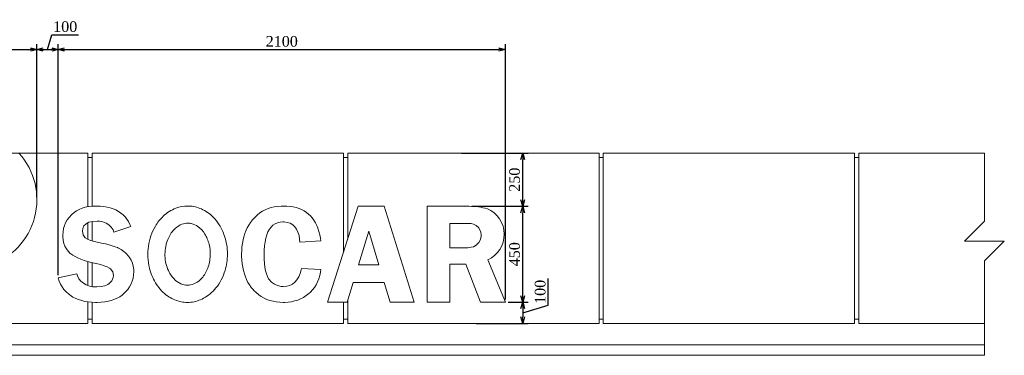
# Model space of a CAD drawing. Header units: millimetres. Extents: x -40905 to 48254, y -76282 to -42687.
# Tile 21 of 23: x 37961 to 42585, y -51549 to -49972. Entities that reach past the tile are written whole.
import ezdxf

# ---------------------------------------------------------------- set-up
doc = ezdxf.new("R2010")
doc.units = ezdxf.units.MM
doc.styles.get("Standard").update_dxf_attribs({"font": 'times.ttf'})
doc.dimstyles.new('ISO-25', dxfattribs={"dimscale": 50, "dimtxt": 2.5, "dimasz": 1.5, "dimexe": 1.25, "dimexo": 0.625, "dimtad": 1, "dimdec": 0, "dimtxsty": 'Standard', "dimblk": 'OPEN30', "dimcen": 2.5, "dimadec": 0, "dimazin": 0, "dimtfac": 1, "dimtdec": 0, "dimtmove": 0, "dimatfit": 3, "dimldrblk": 'OPEN30', "dimfxl": 1, "dimarcsym": 0})

# ---------------------------------------------------------------- blocks, each defined once
blk = doc.blocks.new('_Open30')
at = {"color": 0, "linetype": 'ByBlock', "lineweight": -2}
for p, q in [((-1, 0.27), (0, 0)), ((0, 0), (-1, -0.27)), ((0, 0), (-1, 0))]:
    blk.add_line(p, q, dxfattribs=at)
blk = doc.blocks.new('*D631')
at = {"color": 0, "lineweight": -2, "transparency": 16777216}
for p, q in [((40085, -50848.6), (40348.2, -50848.6)), ((40323.2, -51268.6), (40323.2, -50878.6)), ((40254.2, -51298.6), (40348.2, -51298.6))]:
    blk.add_line(p, q, dxfattribs=at)
at = {"layer": 'Defpoints', "color": 0, "lineweight": 5, "transparency": 16777216}
for p in [(40072.5, -50848.6), (40323.2, -50848.6), (40241.7, -51298.6)]:
    blk.add_point(p, dxfattribs=at)
at = {"color": 0, "lineweight": -2, "transparency": 16777216, "xscale": 30, "yscale": 30, "zscale": 30}
for p, rotation in [((40323.2, -50848.6), 90), ((40323.2, -51298.6), 270)]:
    blk.add_blockref('_Open30', p, dxfattribs=dict(at, rotation=rotation))
at = {"color": 0, "lineweight": 5, "transparency": 16777216, "insert": (40285.2, -51073.6), "char_height": 50, "attachment_point": 5, "rotation": 90}
blk.add_mtext('450', dxfattribs=at)
blk = doc.blocks.new('*D632')
at = {"color": 0, "lineweight": -2, "transparency": 16777216}
for p, q in [((40443.2, -51312.6), (40443.2, -51188.1)), ((40254.2, -51298.6), (40348.2, -51298.6)), ((40323.2, -51348.6), (40443.2, -51312.6)), ((40323.2, -51328.6), (40323.2, -51368.6)), ((40104.2, -51398.6), (40348.2, -51398.6))]:
    blk.add_line(p, q, dxfattribs=at)
at = {"layer": 'Defpoints', "color": 0, "lineweight": 5, "transparency": 16777216}
for p in [(40241.7, -51298.6), (40091.7, -51398.6), (40323.2, -51398.6)]:
    blk.add_point(p, dxfattribs=at)
at = {"color": 0, "lineweight": -2, "transparency": 16777216, "xscale": 30, "yscale": 30, "zscale": 30}
for p, rotation in [((40323.2, -51298.6), 90), ((40323.2, -51398.6), 270)]:
    blk.add_blockref('_Open30', p, dxfattribs=dict(at, rotation=rotation))
at = {"color": 0, "lineweight": 5, "transparency": 16777216, "insert": (40405.3, -51250.4), "char_height": 50, "attachment_point": 5, "rotation": 90}
blk.add_mtext('100', dxfattribs=at)
blk = doc.blocks.new('*D633')
at = {"color": 0, "lineweight": -2, "transparency": 16777216}
for p, q in [((40035, -50598.6), (40348.2, -50598.6)), ((40323.2, -50818.6), (40323.2, -50628.6)), ((40085, -50848.6), (40348.2, -50848.6))]:
    blk.add_line(p, q, dxfattribs=at)
at = {"layer": 'Defpoints', "color": 0, "lineweight": 5, "transparency": 16777216}
for p in [(40022.5, -50598.6), (40323.2, -50598.6), (40072.5, -50848.6)]:
    blk.add_point(p, dxfattribs=at)
at = {"color": 0, "lineweight": -2, "transparency": 16777216, "xscale": 30, "yscale": 30, "zscale": 30}
for p, rotation in [((40323.2, -50598.6), 90), ((40323.2, -50848.6), 270)]:
    blk.add_blockref('_Open30', p, dxfattribs=dict(at, rotation=rotation))
at = {"color": 0, "lineweight": 5, "transparency": 16777216, "insert": (40285.2, -50723.6), "char_height": 50, "attachment_point": 5, "rotation": 90}
blk.add_mtext('250', dxfattribs=at)
blk = doc.blocks.new('*D601')
at = {"color": 0, "lineweight": -2, "transparency": 16777216}
for p, q in [((37341.7, -50587.2), (37341.7, -50086.7)), ((37371.7, -50111.7), (38011.7, -50111.7)), ((38041.7, -50805.5), (38041.7, -50086.7))]:
    blk.add_line(p, q, dxfattribs=at)
at = {"layer": 'Defpoints', "color": 0, "lineweight": 5, "transparency": 16777216}
for p in [(38041.7, -50111.7), (37341.7, -50599.7), (38041.7, -50818)]:
    blk.add_point(p, dxfattribs=at)
at = {"color": 0, "lineweight": -2, "transparency": 16777216, "xscale": 30, "yscale": 30, "zscale": 30, "rotation": 180}
blk.add_blockref('_Open30', (37341.7, -50111.7), dxfattribs=at)
at = {"color": 0, "lineweight": -2, "transparency": 16777216, "xscale": 30, "yscale": 30, "zscale": 30}
blk.add_blockref('_Open30', (38041.7, -50111.7), dxfattribs=at)
at = {"color": 0, "lineweight": 5, "transparency": 16777216, "insert": (37691.7, -50073.7), "char_height": 50, "attachment_point": 5}
blk.add_mtext('700', dxfattribs=at)
blk = doc.blocks.new('*D634')
at = {"color": 0, "lineweight": -2, "transparency": 16777216}
for p, q in [((38091.7, -50111.7), (38112.5, -50042.5)), ((38112.5, -50042.5), (38236.9, -50042.5)), ((38041.7, -50805.5), (38041.7, -50086.7)), ((38071.7, -50111.7), (38111.7, -50111.7)), ((38141.7, -51172.3), (38141.7, -50086.7))]:
    blk.add_line(p, q, dxfattribs=at)
at = {"layer": 'Defpoints', "color": 0, "lineweight": 5, "transparency": 16777216}
for p in [(38141.7, -50111.7), (38041.7, -50818), (38141.7, -51184.8)]:
    blk.add_point(p, dxfattribs=at)
at = {"color": 0, "lineweight": -2, "transparency": 16777216, "xscale": 30, "yscale": 30, "zscale": 30, "rotation": 180}
blk.add_blockref('_Open30', (38041.7, -50111.7), dxfattribs=at)
at = {"color": 0, "lineweight": -2, "transparency": 16777216, "xscale": 30, "yscale": 30, "zscale": 30}
blk.add_blockref('_Open30', (38141.7, -50111.7), dxfattribs=at)
at = {"color": 0, "lineweight": 5, "transparency": 16777216, "insert": (38174.7, -50004.6), "char_height": 50, "attachment_point": 5}
blk.add_mtext('100', dxfattribs=at)
blk = doc.blocks.new('*D635')
at = {"color": 0, "lineweight": -2, "transparency": 16777216}
for p, q in [((38141.7, -51172.3), (38141.7, -50086.7)), ((38171.7, -50111.7), (40211.7, -50111.7)), ((40241.7, -51286.1), (40241.7, -50086.7))]:
    blk.add_line(p, q, dxfattribs=at)
at = {"layer": 'Defpoints', "color": 0, "lineweight": 5, "transparency": 16777216}
for p in [(40241.7, -50111.7), (38141.7, -51184.8), (40241.7, -51298.6)]:
    blk.add_point(p, dxfattribs=at)
at = {"color": 0, "lineweight": -2, "transparency": 16777216, "xscale": 30, "yscale": 30, "zscale": 30, "rotation": 180}
blk.add_blockref('_Open30', (38141.7, -50111.7), dxfattribs=at)
at = {"color": 0, "lineweight": -2, "transparency": 16777216, "xscale": 30, "yscale": 30, "zscale": 30}
blk.add_blockref('_Open30', (40241.7, -50111.7), dxfattribs=at)
at = {"color": 0, "lineweight": 5, "transparency": 16777216, "insert": (39191.7, -50073.8), "char_height": 50, "attachment_point": 5}
blk.add_mtext('2100', dxfattribs=at)

msp = doc.modelspace()

# ---------------------------------------------------------------- linework, layer by layer
at = {"color": 0, "linetype": 'Continuous', "lineweight": 0, "extrusion": (0, 1, 0)}
for p, q in [((37856.8, -50598.6), (38281.7, -50598.6)), ((38281.7, -50850.6), (38281.7, -50598.6)), ((38281.7, -50618.6), (38301.7, -50618.6)), ((38301.7, -50598.6), (39481.7, -50598.6)), ((38301.7, -50598.6), (38301.7, -50848)), ((39481.7, -51064.8), (39481.7, -50598.6)), ((39481.7, -50618.6), (39501.7, -50618.6)), ((39501.7, -50598.6), (39501.7, -51002.4)), ((39501.7, -50598.6), (40681.7, -50598.6)), ((40681.7, -51398.6), (40681.7, -50598.6)), ((40681.7, -50618.6), (40701.7, -50618.6)), ((40701.7, -50598.6), (40701.7, -51398.6)), ((40701.7, -50598.6), (41881.7, -50598.6)), ((41881.7, -51398.6), (41881.7, -50598.6)), ((41881.7, -50618.6), (41901.7, -50618.6)), ((41901.7, -50598.6), (41901.7, -51398.6)), ((41901.7, -50598.6), (42491.7, -50598.6)), ((38254.3, -50857.5), (38240.8, -50863.1)), ((38268.8, -50853.2), (38254.3, -50857.5)), ((38284.4, -50850.1), (38268.8, -50853.2)), ((38300.9, -50848), (38284.4, -50850.1)), ((38318.4, -50847.3), (38300.9, -50848)), ((38320.2, -50847.3), (38318.4, -50847.3)), ((38338.1, -50847.9), (38320.2, -50847.3)), ((38355.1, -50849.4), (38338.1, -50847.9)), ((38371, -50851.9), (38355.1, -50849.4)), ((38386, -50855.6), (38371, -50851.9)), ((38399.9, -50860.1), (38386, -50855.6)), ((38412.9, -50865.8), (38399.9, -50860.1)), ((39127.3, -50859.2), (39113.7, -50864.9)), ((39141.5, -50854.6), (39127.3, -50859.2)), ((39156.5, -50851.2), (39141.5, -50854.6)), ((39172.3, -50848.7), (39156.5, -50851.2)), ((39188.8, -50847.4), (39172.3, -50848.7)), ((39199.2, -50847.3), (39188.8, -50847.4)), ((39215.5, -50847.7), (39199.2, -50847.3)), ((39231, -50849.1), (39215.5, -50847.7)), ((39245.7, -50851.4), (39231, -50849.1)), ((39259.6, -50854.8), (39245.7, -50851.4)), ((39272.7, -50859), (39259.6, -50854.8)), ((39285, -50864.1), (39272.7, -50859)), ((39551, -50848.6), (39406.8, -51298.6)), ((39673, -50848.6), (39551, -50848.6)), ((39813.7, -51298.6), (39673, -50848.6)), ((40072.5, -50848.6), (39874.7, -50848.6)), ((39874.7, -50848.6), (39874.7, -51298.6)), ((38192.9, -50900.5), (38184, -50912.6)), ((38203.6, -50888.8), (38192.9, -50900.5)), ((38205.4, -50887), (38203.6, -50888.8)), ((38216.3, -50877.8), (38205.4, -50887)), ((38228, -50869.9), (38216.3, -50877.8)), ((38240.8, -50863.1), (38228, -50869.9)), ((38425.1, -50872.4), (38412.9, -50865.8)), ((38436.3, -50880.1), (38425.1, -50872.4)), ((38446.5, -50888.7), (38436.3, -50880.1)), ((38455.9, -50898.3), (38446.5, -50888.7)), ((38464.2, -50909), (38455.9, -50898.3)), ((39066, -50898.9), (39055.8, -50910.2)), ((39077, -50888.7), (39066, -50898.9)), ((39088.6, -50879.6), (39077, -50888.7)), ((39100.8, -50871.7), (39088.6, -50879.6)), ((39113.7, -50864.9), (39100.8, -50871.7)), ((39296.5, -50870.1), (39285, -50864.1)), ((39307.2, -50877.1), (39296.5, -50870.1)), ((39317.2, -50885), (39307.2, -50877.1)), ((39326.3, -50893.7), (39317.2, -50885)), ((39334.9, -50903.4), (39326.3, -50893.7)), ((39342.6, -50914.1), (39334.9, -50903.4)), ((38167, -50953.4), (38164.6, -50968.4)), ((38171.1, -50939.1), (38167, -50953.4)), ((38176.7, -50925.5), (38171.1, -50939.1)), ((38184, -50912.6), (38176.7, -50925.5)), ((38255.9, -50964.9), (38257.2, -50953.1)), ((38257.2, -50953.1), (38262.7, -50940.4)), ((38262.7, -50940.4), (38272.6, -50930.4)), ((38272.6, -50930.4), (38286.4, -50923.6)), ((38281.7, -51003.9), (38281.7, -50925.9)), ((38286.4, -50923.6), (38303.5, -50919.7)), ((38301.7, -50920.1), (38301.7, -51011.2)), ((38303.5, -50919.7), (38324.2, -50918.4)), ((38324.2, -50918.4), (38335.4, -50919)), ((38335.4, -50919), (38351.8, -50921.8)), ((38351.8, -50921.8), (38366.7, -50927.3)), ((38366.7, -50927.3), (38379.6, -50935.6)), ((38379.6, -50935.6), (38390.4, -50946.4)), ((38390.4, -50946.4), (38399.2, -50959.8)), ((38403.8, -50970.4), (38482.8, -50944)), ((38471.9, -50920.7), (38464.2, -50909)), ((38478.5, -50933.5), (38471.9, -50920.7)), ((38482.8, -50944), (38478.5, -50933.5)), ((39029.8, -50949.6), (39023.6, -50963)), ((39037, -50936.9), (39029.8, -50949.6)), ((39044.9, -50924.5), (39037, -50936.9)), ((39053.7, -50912.8), (39044.9, -50924.5)), ((39055.8, -50910.2), (39053.7, -50912.8)), ((39133.3, -50956.6), (39141.2, -50946.1)), ((39141.2, -50946.1), (39150.2, -50937.5)), ((39150.2, -50937.5), (39160.4, -50930.7)), ((39160.4, -50930.7), (39171.7, -50925.9)), ((39171.7, -50925.9), (39184, -50923)), ((39184, -50923), (39197.1, -50922.1)), ((39197.1, -50922.1), (39202.6, -50922.2)), ((39202.6, -50922.2), (39217.5, -50924.2)), ((39217.5, -50924.2), (39231, -50928.5)), ((39231, -50928.5), (39243, -50935.2)), ((39243, -50935.2), (39253.1, -50944.4)), ((39253.1, -50944.4), (39261.4, -50955.9)), ((39349.6, -50925.7), (39342.6, -50914.1)), ((39355.9, -50938.4), (39349.6, -50925.7)), ((39361.5, -50952), (39355.9, -50938.4)), ((39366.3, -50966.5), (39361.5, -50952)), ((39980.7, -50928.7), (40059.6, -50928.7)), ((39980.7, -51043.4), (39980.7, -50928.7)), ((40059.6, -50928.7), (40081.4, -50930.1)), ((40081.4, -50930.1), (40092.5, -50932)), ((40092.5, -50932), (40104.8, -50938.2)), ((40104.8, -50938.2), (40116.9, -50950.4)), ((40116.9, -50950.4), (40119.3, -50953.8)), ((40119.3, -50953.8), (40125.9, -50968.2)), ((38164.6, -50968.4), (38163.7, -50984.2)), ((38163.7, -50984.2), (38163.9, -50990.7)), ((38163.9, -50990.7), (38165.4, -51007.7)), ((38259.5, -50982.2), (38255.9, -50964.9)), ((38269.1, -50996.1), (38259.5, -50982.2)), ((38279.6, -51003), (38269.1, -50996.1)), ((38399.2, -50959.8), (38403.8, -50970.4)), ((39013.6, -50991.6), (39009.9, -51006.7)), ((39018.2, -50977), (39013.6, -50991.6)), ((39023.6, -50963), (39018.2, -50977)), ((39113, -51015.4), (39116.5, -50998.2)), ((39116.5, -50998.2), (39121, -50982.7)), ((39121, -50982.7), (39126.5, -50968.7)), ((39126.5, -50968.7), (39133.3, -50956.6)), ((39261.4, -50955.9), (39267.9, -50969.5)), ((39267.9, -50969.5), (39272.7, -50985.2)), ((39272.7, -50985.2), (39275.7, -51003)), ((39370.3, -50982.1), (39366.3, -50966.5)), ((39373.6, -50998.7), (39370.3, -50982.1)), ((39375.3, -51010.8), (39373.6, -50998.7)), ((39552.7, -51122.8), (39600.9, -50964.9)), ((39600.9, -50964.9), (39648, -51122.8)), ((40127.8, -50989.6), (40124.4, -51005.2)), ((40125.9, -50968.2), (40128.1, -50984.1)), ((40128.1, -50984.1), (40127.8, -50989.6)), ((38165.4, -51007.7), (38168.7, -51022.8)), ((38168.7, -51022.8), (38173.6, -51036.6)), ((38173.6, -51036.6), (38180.2, -51049.1)), ((38294, -51009), (38279.6, -51003)), ((38312.8, -51014.3), (38294, -51009)), ((38325, -51017), (38312.8, -51014.3)), ((38345.5, -51021.3), (38325, -51017)), ((38363.9, -51025.5), (38345.5, -51021.3)), ((38380.7, -51029.8), (38363.9, -51025.5)), ((38395.6, -51034.2), (38380.7, -51029.8)), ((38408.7, -51038.4), (38395.6, -51034.2)), ((38420.1, -51042.7), (38408.7, -51038.4)), ((38424.3, -51044.5), (38420.1, -51042.7)), ((38437.6, -51051.5), (38424.3, -51044.5)), ((39004.9, -51038.9), (39003.6, -51055.8)), ((39007, -51022.6), (39004.9, -51038.9)), ((39009.9, -51006.7), (39007, -51022.6)), ((39109.2, -51055.1), (39110.7, -51034.5)), ((39110.7, -51034.5), (39113, -51015.4)), ((39275.7, -51003), (39276.6, -51017)), ((39276.6, -51017), (39375.3, -51010.8)), ((40045.3, -51043.4), (39980.7, -51043.4)), ((40065.4, -51042.9), (40045.3, -51043.4)), ((40081.1, -51041.2), (40065.4, -51042.9)), ((40091.5, -51038.8), (40081.1, -51041.2)), ((40104.6, -51031.9), (40091.5, -51038.8)), ((40116.3, -51019.7), (40104.6, -51031.9)), ((40116.9, -51019), (40116.3, -51019.7)), ((40124.4, -51005.2), (40116.9, -51019)), ((38180.2, -51049.1), (38188.5, -51060)), ((38188.5, -51060), (38198.5, -51069.9)), ((38198.5, -51069.9), (38200.5, -51071.5)), ((38200.5, -51071.5), (38210.1, -51078.5)), ((38210.1, -51078.5), (38221.2, -51085.1)), ((38221.2, -51085.1), (38233.6, -51091.3)), ((38233.6, -51091.3), (38247.5, -51097.3)), ((38449.8, -51060.1), (38437.6, -51051.5)), ((38461.2, -51070.3), (38449.8, -51060.1)), ((38471.6, -51082.3), (38461.2, -51070.3)), ((38476, -51088.4), (38471.6, -51082.3)), ((38484.1, -51101.7), (38476, -51088.4)), ((39003.6, -51055.8), (39003.2, -51073.4)), ((39003.2, -51073.4), (39003.3, -51083.6)), ((39003.3, -51083.6), (39004.2, -51101.4)), ((39108.8, -51074.4), (39109.2, -51055.1)), ((39109.2, -51096.5), (39108.8, -51074.4)), ((38247.5, -51097.3), (38263, -51102.8)), ((38263, -51102.8), (38279.9, -51108)), ((38279.9, -51108), (38298.3, -51112.9)), ((38281.7, -51220.7), (38281.7, -51108.5)), ((38298.3, -51112.9), (38318.3, -51117.3)), ((38301.7, -51113.7), (38301.7, -51225.5)), ((38318.3, -51117.3), (38320, -51117.8)), ((38320, -51117.8), (38340.7, -51122.6)), ((38340.7, -51122.6), (38358, -51127.5)), ((38358, -51127.5), (38371.9, -51132.9)), ((38371.9, -51132.9), (38382.5, -51138.5)), ((38382.5, -51138.5), (38387.5, -51142.6)), ((38490.2, -51115.5), (38484.1, -51101.7)), ((38494.2, -51129.8), (38490.2, -51115.5)), ((38496.4, -51145.1), (38494.2, -51129.8)), ((39004.2, -51101.4), (39005.9, -51118.6)), ((39005.9, -51118.6), (39008.4, -51134.9)), ((39008.4, -51134.9), (39011.7, -51150.6)), ((39110.5, -51116.6), (39109.2, -51096.5)), ((39112.5, -51134.9), (39110.5, -51116.6)), ((39115.6, -51151.2), (39112.5, -51134.9)), ((39648, -51122.8), (39552.7, -51122.8)), ((39980.7, -51298.6), (39980.7, -51120.3)), ((39980.7, -51120.3), (40056.3, -51120.3)), ((40056.3, -51120.3), (40125.4, -51298.6)), ((40241.7, -51298.6), (40158.8, -51099.5)), ((38228.6, -51165.1), (38141.7, -51184.8)), ((38141.7, -51184.8), (38146.6, -51199.8)), ((38232.2, -51175.5), (38228.6, -51165.1)), ((38239.4, -51189.1), (38232.2, -51175.5)), ((38387.5, -51142.6), (38397.7, -51156.3)), ((38400.2, -51182.8), (38393.8, -51198.3)), ((38397.7, -51156.3), (38401.1, -51173.7)), ((38401.1, -51173.7), (38400.2, -51182.8)), ((38489.7, -51199.8), (38493.7, -51185.6)), ((38493.7, -51185.6), (38496.1, -51170.8)), ((38496.1, -51170.8), (38497, -51155.5)), ((38497, -51155.5), (38496.4, -51145.1)), ((39011.7, -51150.6), (39015.9, -51165.4)), ((39015.9, -51165.4), (39020.9, -51179.7)), ((39020.9, -51179.7), (39026.5, -51193.1)), ((39119.3, -51165.6), (39115.6, -51151.2)), ((39124, -51178.1), (39119.3, -51165.6)), ((39129.6, -51188.7), (39124, -51178.1)), ((39271.3, -51180.6), (39263.1, -51194)), ((39277.8, -51165), (39271.3, -51180.6)), ((39282.8, -51147.3), (39277.8, -51165)), ((39284.1, -51140.4), (39282.8, -51147.3)), ((39375.3, -51146), (39284.1, -51140.4)), ((39365, -51189.3), (39369.7, -51173.9)), ((39369.7, -51173.9), (39373.4, -51157.4)), ((39373.4, -51157.4), (39375.3, -51146)), ((38146.6, -51199.8), (38152.8, -51214.2)), ((38152.8, -51214.2), (38160.3, -51227.3)), ((38160.3, -51227.3), (38168.9, -51239.5)), ((38248.8, -51200.8), (38239.4, -51189.1)), ((38260.1, -51210.3), (38248.8, -51200.8)), ((38273.2, -51217.7), (38260.1, -51210.3)), ((38288.3, -51223), (38273.2, -51217.7)), ((38305, -51226.1), (38288.3, -51223)), ((38323.2, -51227.1), (38305, -51226.1)), ((38323.7, -51227.1), (38323.2, -51227.1)), ((38343.2, -51226), (38323.7, -51227.1)), ((38360.2, -51222.4), (38343.2, -51226)), ((38374.2, -51216.4), (38360.2, -51222.4)), ((38381.3, -51211.6), (38374.2, -51216.4)), ((38393.8, -51198.3), (38381.3, -51211.6)), ((38468.3, -51238.9), (38477.1, -51226.3)), ((38477.1, -51226.3), (38484.2, -51213.4)), ((38484.2, -51213.4), (38489.7, -51199.8)), ((39026.5, -51193.1), (39033.1, -51206)), ((39033.1, -51206), (39040.5, -51218)), ((39040.5, -51218), (39048.7, -51229.4)), ((39048.7, -51229.4), (39057.8, -51240.1)), ((39132.5, -51192.7), (39129.6, -51188.7)), ((39143.6, -51205), (39132.5, -51192.7)), ((39156.8, -51214.5), (39143.6, -51205)), ((39171.8, -51221.1), (39156.8, -51214.5)), ((39188.2, -51224.6), (39171.8, -51221.1)), ((39200, -51225.2), (39188.2, -51224.6)), ((39215.4, -51224), (39200, -51225.2)), ((39229.4, -51220.1), (39215.4, -51224)), ((39242.2, -51214), (39229.4, -51220.1)), ((39253.5, -51205.2), (39242.2, -51214)), ((39263.1, -51194), (39253.5, -51205.2)), ((39336.3, -51240.9), (39345.1, -51229.4)), ((39345.1, -51229.4), (39352.7, -51217.1)), ((39352.7, -51217.1), (39359.3, -51203.7)), ((39359.3, -51203.7), (39365, -51189.3)), ((39499.1, -51298.6), (39527.3, -51205.9)), ((39527.3, -51205.9), (39672.7, -51205.9)), ((39672.7, -51205.9), (39700.4, -51298.6)), ((38168.9, -51239.5), (38178.6, -51250.5)), ((38178.6, -51250.5), (38189.5, -51260.2)), ((38189.5, -51260.2), (38211, -51274.7)), ((38211, -51274.7), (38223.9, -51281.3)), ((38418.7, -51279.8), (38430.7, -51273.1)), ((38430.7, -51273.1), (38441.8, -51265.5)), ((38441.8, -51265.5), (38451.9, -51256.8)), ((38451.9, -51256.8), (38457.9, -51251)), ((38457.9, -51251), (38468.3, -51238.9)), ((39057.8, -51240.1), (39060.8, -51243.6)), ((39060.8, -51243.6), (39071.9, -51254.2)), ((39071.9, -51254.2), (39083.5, -51263.9)), ((39083.5, -51263.9), (39095.7, -51272.2)), ((39095.7, -51272.2), (39108.5, -51279.5)), ((39280.3, -51283.1), (39293.5, -51276.3)), ((39293.5, -51276.3), (39306.1, -51268.2)), ((39306.1, -51268.2), (39318.1, -51258.9)), ((39318.1, -51258.9), (39326.7, -51251.3)), ((39326.7, -51251.3), (39336.3, -51240.9)), ((38223.9, -51281.3), (38237.6, -51286.9)), ((38237.6, -51286.9), (38252.1, -51291.6)), ((38252.1, -51291.6), (38267.1, -51295.2)), ((38267.1, -51295.2), (38282.9, -51297.8)), ((38281.7, -51398.6), (38281.7, -51297.6)), ((38282.9, -51297.8), (38299.5, -51299.4)), ((38299.5, -51299.4), (38316.8, -51299.9)), ((38301.7, -51299.4), (38301.7, -51398.6)), ((38316.8, -51299.9), (38324.6, -51299.8)), ((38324.6, -51299.8), (38343, -51298.8)), ((38343, -51298.8), (38360.2, -51297)), ((38360.2, -51297), (38376.5, -51294.1)), ((38376.5, -51294.1), (38391.5, -51290.4)), ((38391.5, -51290.4), (38405.6, -51285.5)), ((38405.6, -51285.5), (38418.7, -51279.8)), ((39108.5, -51279.5), (39122, -51285.7)), ((39122, -51285.7), (39136, -51290.8)), ((39136, -51290.8), (39150.6, -51294.8)), ((39150.6, -51294.8), (39165.9, -51297.6)), ((39165.9, -51297.6), (39181.9, -51299.4)), ((39181.9, -51299.4), (39198.5, -51299.9)), ((39198.5, -51299.9), (39204.5, -51299.8)), ((39204.5, -51299.8), (39221.1, -51298.8)), ((39221.1, -51298.8), (39236.8, -51296.6)), ((39236.8, -51296.6), (39252, -51293.3)), ((39252, -51293.3), (39266.4, -51288.8)), ((39266.4, -51288.8), (39280.3, -51283.1)), ((39406.8, -51298.6), (39499.1, -51298.6)), ((39481.7, -51398.6), (39481.7, -51298.6)), ((39501.7, -51289.9), (39501.7, -51398.6)), ((39700.4, -51298.6), (39813.7, -51298.6)), ((39874.7, -51298.6), (39980.7, -51298.6)), ((40125.4, -51298.6), (40241.7, -51298.6)), ((38281.7, -51398.6), (37101.7, -51398.6)), ((38301.7, -51378.6), (38281.7, -51378.6)), ((39481.7, -51398.6), (38301.7, -51398.6)), ((39501.7, -51378.6), (39481.7, -51378.6)), ((40681.7, -51398.6), (39501.7, -51398.6)), ((40701.7, -51378.6), (40681.7, -51378.6)), ((41881.7, -51398.6), (40701.7, -51398.6)), ((41901.7, -51378.6), (41881.7, -51378.6)), ((42491.7, -51398.6), (41901.7, -51398.6)), ((36441.7, -51498.6), (42491.7, -51498.6)), ((36441.7, -51498.6), (42491.7, -51498.6)), ((42491.7, -51548.6), (36441.7, -51548.6))]:
    msp.add_line(p, q, dxfattribs=at)
at = {"color": 0, "linetype": 'Continuous', "lineweight": 0}
msp.add_lwpolyline([(42491.7, -50598.6), (42491.7, -50918.7), (42398.6, -51011.8), (42584.8, -51011.8), (42491.7, -51104.8), (42491.7, -51548.6)], dxfattribs=at)
for centre, radius, start, end in [((37716.6, -50817.3), 325.2, 288.4568, 41.8031), ((40072.5, -51169.5), 320.9, 74.71, 90), ((40106, -50980.1), 130.6, 293.8553, 66.9598)]:
    msp.add_arc(centre, radius, start, end, dxfattribs=at)
for points, knots in [([(38751.3, -50847.3), (38731.8, -50847.1), (38712.6, -50850.7), (38672.4, -50865.9), (38652.3, -50878.9), (38620.5, -50908.9), (38608.2, -50924.6), (38581, -50970.3), (38570.1, -51002.7), (38560.4, -51070.1), (38562.2, -51105.3), (38576.3, -51162.8), (38585.7, -51186.2), (38611.5, -51229), (38628.1, -51248.4), (38664.8, -51277.1), (38683.8, -51287.2), (38723.8, -51299.2), (38744, -51301.2), (38785.5, -51297.1), (38806, -51290.6), (38846, -51269.1), (38865.6, -51252.9), (38901.4, -51209), (38916.1, -51180.8), (38932.8, -51124.8), (38936.4, -51099.2), (38936.5, -51073.8), (38936.6, -51044.8), (38932, -51015.7), (38916.5, -50969.2), (38908.2, -50951.7), (38889.7, -50922.4), (38879.9, -50910), (38853, -50883.1), (38834.6, -50870.1), (38795.6, -50852.8), (38775.8, -50848.1), (38754.1, -50847.3), (38752.7, -50847.3), (38751.3, -50847.3)], [-1222.02098, -1222.02098, -1222.02098, -1222.02098, -1149.677971, -1149.677971, -1061.368227, -1061.368227, -986.978924, -986.978924, -861.595772, -861.595772, -731.125816, -731.125816, -635.687845, -635.687845, -538.166235, -538.166235, -454.413297, -454.413297, -374.051597, -374.051597, -288.004931, -288.004931, -192.001538, -192.001538, -84.459887, -84.459887, 0, 0, 0, 96.465889, 96.465889, 163.167696, 163.167696, 220.257091, 220.257091, 302.219523, 302.219523, 376.819321, 376.819321, 381.987028, 381.987028, 381.987028, 381.987028]), ([(38750.7, -50927.8), (38756.1, -50927.8), (38761.4, -50928.4), (38778, -50932.2), (38788.5, -50937.3), (38810.5, -50952.9), (38821.6, -50965.1), (38830.5, -50979.3), (38834.7, -50986.1), (38838.5, -50993.4), (38845.1, -51009.1), (38848, -51017.4), (38854.8, -51044.2), (38856.6, -51062.8), (38855, -51101.2), (38851, -51121), (38837.2, -51157.1), (38827.7, -51173), (38807.4, -51195.7), (38797, -51204.3), (38776.1, -51215.1), (38766.2, -51218.1), (38746.1, -51220.1), (38736.2, -51219), (38714.9, -51212.4), (38704.2, -51206.2), (38682.5, -51188.1), (38671.5, -51174.3), (38652.5, -51137.9), (38645.9, -51114.9), (38641.7, -51066.8), (38644.2, -51042.4), (38657.1, -50999.8), (38666.1, -50982.4), (38685.6, -50957.3), (38696, -50947.4), (38717.1, -50934.6), (38727, -50930.7), (38741.9, -50928.1), (38746.3, -50927.7), (38750.7, -50927.8)], [-116.207121, -116.207121, -116.207121, -116.207121, -97.087255, -97.087255, -55.789282, -55.789282, 0, 0, 0, 26.362457, 26.362457, 52.157186, 52.157186, 104.362435, 104.362435, 162.362877, 162.362877, 220.278939, 220.278939, 265.194695, 265.194695, 301.049094, 301.049094, 336.609343, 336.609343, 380.027837, 380.027837, 436.820756, 436.820756, 504.972314, 504.972314, 573.306695, 573.306695, 633.281611, 633.281611, 681.036336, 681.036336, 717.909728, 717.909728, 733.679066, 733.679066, 733.679066, 733.679066])]:
    msp.add_open_spline(points, degree=3, knots=knots, dxfattribs=at)

# ---------------------------------------------------------------- dimensions: what is measured, and where the dimension line sits
at = {"color": 1, "lineweight": 5}
for base, p1, p2, picture, middle in [((38141.7, -50111.7), (38041.7, -50818), (38141.7, -51184.8), '*D634', (38125, -50004.6)), ((38041.7, -50111.7), (37341.7, -50599.7), (38041.7, -50818), '*D601', (37691.7, -50073.7)), ((40241.7, -50111.7), (38141.7, -51184.8), (40241.7, -51298.6), '*D635', (39191.7, -50073.8))]:
    dim = msp.add_linear_dim(base=base, p1=p1, p2=p2, dimstyle='ISO-25', override={"dimscale": 20, "dimtmove": 1}, dxfattribs=at)
    dim.commit()
    dim.dimension.update_dxf_attribs({"geometry": picture, "text_midpoint": middle})
for base, p1, p2, picture, middle in [((40323.2, -50598.6), (40072.5, -50848.6), (40022.5, -50598.6), '*D633', (40285.2, -50723.6)), ((40323.2, -50848.6), (40241.7, -51298.6), (40072.5, -50848.6), '*D631', (40285.2, -51073.6)), ((40323.2, -51398.6), (40241.7, -51298.6), (40091.7, -51398.6), '*D632', (40405.3, -51300.1))]:
    dim = msp.add_linear_dim(base=base, p1=p1, p2=p2, angle=90, dimstyle='ISO-25', override={"dimscale": 20, "dimtmove": 1}, dxfattribs=at)
    dim.commit()
    dim.dimension.update_dxf_attribs({"geometry": picture, "text_midpoint": middle})

doc.saveas('drawing.dxf')
